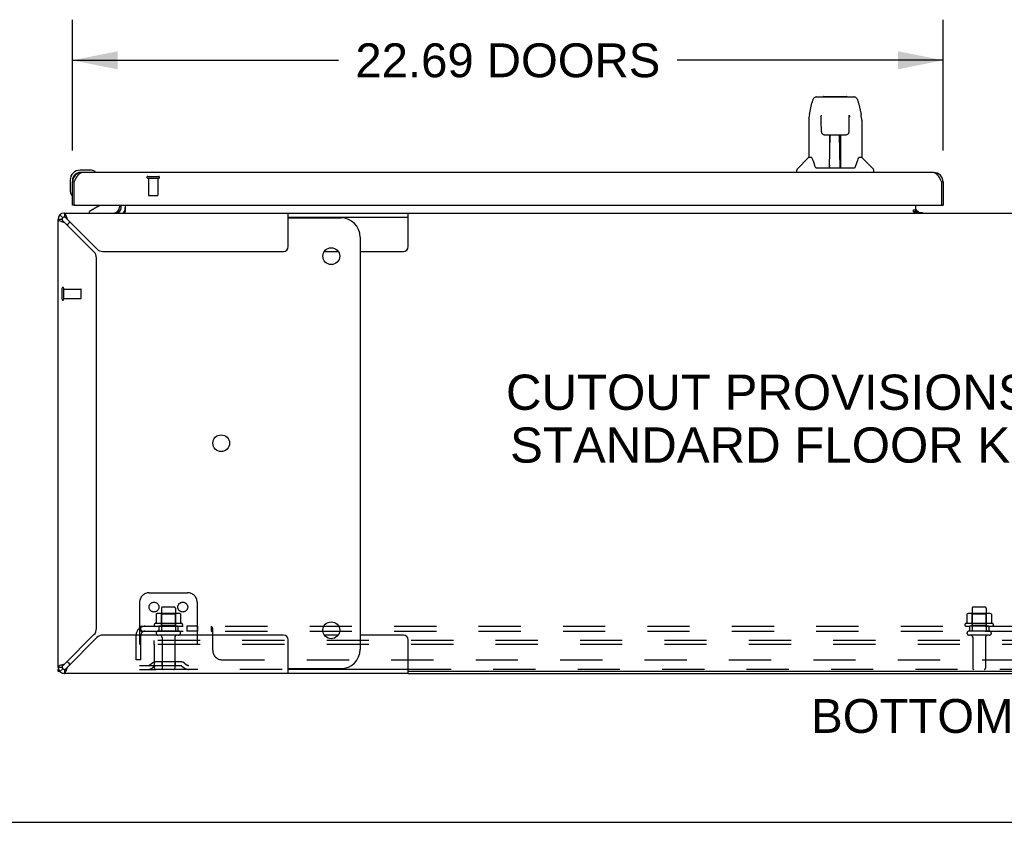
# Model space of a CAD drawing. Header units: inches. Extents: x 0 to 200, y 0 to 129.
# Tile 2 of 21: x 39 to 64, y 0 to 21. Entities that reach past the tile are written whole.
import ezdxf

# ---------------------------------------------------------------- set-up
doc = ezdxf.new("R2010")
doc.units = ezdxf.units.IN
doc.header["$LTSCALE"] = 11
doc.header["$MEASUREMENT"] = 0
doc.linetypes.add('HIDDEN', pattern=[0.2, 0.1, -0.1])
doc.layers.get('0').update_dxf_attribs({"linetype": 'CONTINUOUS'})
for name, color, linetype in [('02___PRT_ALL_AXES', 7, 'CONTINUOUS'), ('DEFAULT_2', 8, 'HIDDEN'), ('DIMENSIONS', 7, 'CONTINUOUS')]:
    doc.layers.add(name, color=color, linetype=linetype)
doc.styles.get("Standard").update_dxf_attribs({"font": 'arial.ttf'})
doc.dimstyles.new('DIMSTYLE_1', dxfattribs={"dimtxt": 0.882353, "dimasz": 1.176471, "dimexe": 0.09, "dimexo": 0.07, "dimgap": 0.0375, "dimtad": 0, "dimtih": 1, "dimtoh": 1, "dimzin": 4, "dimdsep": 46, "dimtxsty": 'Standard', "dimblk": '_FILLED', "dimblk1": '_FILLED', "dimblk2": '_FILLED', "dimcen": 0.09, "dimazin": 1, "dimtfac": 1, "dimtdec": 3, "dimtofl": 0, "dimtmove": 0, "dimatfit": 3, "dimldrblk": '_FILLED', "dimfxl": 0, "dimtolj": 1, "dimtzin": 4, "dimarcsym": 0})

# ---------------------------------------------------------------- blocks, each defined once
blk = doc.blocks.new('_FILLED')
at = {"color": 0, "linetype": 'ByBlock'}
blk.add_solid([(0, 0), (-1, 0.2), (-1, -0.2)], dxfattribs=at)
blk = doc.blocks.new('*D19')
at = {"layer": 'DIMENSIONS', "color": 2, "linetype": 'Continuous'}
for p, q in [((40.184, 17.516), (40.184, 20.922)), ((62.872, 17.516), (62.872, 20.922)), ((40.184, 19.863), (47.118, 19.863)), ((62.872, 19.863), (55.938, 19.863))]:
    blk.add_line(p, q, dxfattribs=at)
at = {"layer": 'DIMENSIONS', "color": 2, "linetype": 'Continuous', "xscale": 1.1764705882, "yscale": 1.1764705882, "zscale": 1.1764705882, "rotation": 180}
blk.add_blockref('_FILLED', (40.184, 19.863), dxfattribs=at)
at = {"layer": 'DIMENSIONS', "color": 2, "linetype": 'Continuous', "xscale": 1.1764705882, "yscale": 1.1764705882, "zscale": 1.1764705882}
blk.add_blockref('_FILLED', (62.872, 19.863), dxfattribs=at)
at = {"layer": 'DIMENSIONS', "color": 2, "linetype": 'Continuous', "insert": (51.528, 20.304), "char_height": 0.88235, "width": 7.9379, "attachment_point": 2, "line_spacing_factor": 0.9}
blk.add_mtext('22.69 DOORS', dxfattribs=at)

msp = doc.modelspace()

# ---------------------------------------------------------------- linework, layer by layer
at = {"color": 7, "linetype": 'Continuous'}
for p, q in [((59.386, 18.447), (59.451, 18.753)), ((59.575, 18.907), (60.544, 18.907)), ((59.661, 18.907), (59.66, 18.907)), ((59.766, 18.919), (60.353, 18.919)), ((60.668, 18.753), (60.733, 18.447)), ((59.37, 18.304), (59.37, 17.332)), ((59.693, 18.395), (59.673, 18.395)), ((59.692, 18.431), (59.692, 18.428)), ((59.692, 18.428), (59.692, 18.424)), ((59.692, 18.424), (59.693, 18.416)), ((59.693, 18.416), (59.693, 18.406)), ((59.695, 18.284), (59.693, 18.406)), ((59.7, 18.001), (59.695, 18.284)), ((60.419, 18.001), (60.426, 18.413)), ((60.426, 18.421), (60.427, 18.426)), ((60.426, 18.413), (60.426, 18.421)), ((60.446, 18.395), (60.426, 18.395)), ((60.748, 18.304), (60.748, 17.332)), ((59.78, 17.923), (59.9, 17.923)), ((59.91, 17.077), (59.925, 17.924)), ((59.918, 17.508), (59.918, 17.923)), ((59.924, 17.86), (59.918, 17.86)), ((59.936, 17.924), (60.182, 17.924)), ((60.185, 17.057), (60.17, 17.924)), ((60.171, 17.86), (60.201, 17.86)), ((60.174, 17.924), (60.174, 17.86)), ((60.201, 17.057), (60.201, 17.923)), ((60.219, 17.923), (60.339, 17.923)), ((59.921, 17.698), (59.918, 17.698)), ((59.921, 17.687), (59.918, 17.687)), ((60.201, 17.698), (60.174, 17.698)), ((60.201, 17.687), (60.174, 17.687)), ((60.178, 17.458), (60.201, 17.458)), ((60.201, 17.454), (60.178, 17.454)), ((59.365, 17.327), (59.067, 17.029)), ((59.443, 17.332), (59.37, 17.332)), ((60.748, 17.332), (60.675, 17.332)), ((60.754, 17.327), (61.052, 17.029)), ((40.644, 16.999), (40.387, 16.999)), ((40.431, 16.939), (40.387, 16.939)), ((40.682, 16.996), (40.644, 16.999)), ((40.779, 16.952), (40.779, 16.952)), ((59.055, 16.939), (59.055, 17.001)), ((59.538, 17.08), (59.544, 17.073)), ((59.574, 17.057), (60.545, 17.057)), ((59.911, 17.129), (59.911, 17.103)), ((59.918, 17.057), (59.918, 17.061)), ((60.185, 17.103), (60.184, 17.129)), ((61.063, 16.939), (61.063, 17.001)), ((40.124, 16.736), (40.124, 16.479)), ((40.184, 16.736), (40.184, 16.692)), ((40.184, 16.692), (40.226, 16.692)), ((62.872, 16.692), (62.83, 16.692)), ((40.124, 16.479), (40.127, 16.441)), ((40.169, 16.35), (40.17, 16.347)), ((40.17, 16.347), (40.171, 16.345)), ((40.246, 16.085), (40.184, 16.085)), ((40.865, 16.058), (40.626, 15.92)), ((40.626, 15.881), (40.626, 15.92)), ((41.413, 16.085), (41.413, 16.038)), ((41.559, 16.085), (41.559, 15.91)), ((62.095, 15.91), (62.095, 15.961)), ((62.095, 15.961), (62.163, 15.961)), ((62.163, 15.91), (62.095, 15.91)), ((62.163, 15.915), (62.163, 16.085)), ((62.163, 15.881), (62.163, 15.91)), ((62.235, 15.892), (62.171, 15.956)), ((62.81, 16.085), (62.872, 16.085)), ((39.913, 15.714), (39.809, 15.714)), ((39.858, 15.832), (39.932, 15.758)), ((39.976, 15.881), (39.976, 15.777)), ((45.809, 15.777), (48.933, 15.777)), ((45.809, 15.756), (47.178, 15.756)), ((48.933, 15.006), (48.933, 15.881)), ((48.933, 15.881), (78.686, 15.881)), ((47.678, 15.256), (47.678, 4.506)), ((46.749, 14.881), (47.107, 14.881)), ((47.678, 14.881), (48.808, 14.881)), ((47.107, 4.881), (46.749, 4.881)), ((48.808, 4.881), (47.678, 4.881)), ((48.933, 3.881), (48.933, 4.756)), ((39.809, 4.047), (39.913, 4.047)), ((39.855, 3.933), (39.809, 3.933)), ((39.858, 3.929), (39.932, 4.003)), ((39.913, 3.893), (39.913, 3.881)), ((39.976, 3.985), (39.976, 3.881)), ((45.809, 4.006), (47.178, 4.006)), ((48.933, 3.985), (45.809, 3.985)), ((78.686, 3.933), (48.933, 3.933)), ((0, 0), (200, 0))]:
    msp.add_line(p, q, dxfattribs=at)
at = {"color": 3, "linetype": 'Continuous'}
for p, q in [((62.625, 16.939), (40.431, 16.939)), ((40.184, 16.085), (40.184, 16.692)), ((40.226, 16.692), (40.239, 16.716)), ((40.226, 16.105), (40.226, 16.692)), ((40.239, 16.716), (40.246, 16.728)), ((40.246, 16.728), (40.252, 16.74)), ((40.252, 16.74), (40.258, 16.752)), ((62.792, 16.764), (62.798, 16.752)), ((62.798, 16.752), (62.804, 16.74)), ((62.804, 16.74), (62.811, 16.728)), ((62.811, 16.728), (62.817, 16.716)), ((62.817, 16.716), (62.83, 16.692)), ((62.83, 16.692), (62.83, 16.105)), ((62.872, 16.692), (62.872, 16.085)), ((40.246, 16.085), (62.81, 16.085)), ((41.455, 16.023), (41.455, 16.085)), ((62.095, 15.915), (62.163, 15.915)), ((39.809, 4.047), (39.809, 15.714)), ((39.878, 15.668), (39.9, 15.661)), ((39.976, 15.881), (48.933, 15.881)), ((40.037, 15.766), (40.029, 15.79)), ((40.821, 14.945), (40.052, 15.714)), ((45.809, 15.006), (45.809, 15.881)), ((62.163, 15.892), (62.335, 15.892)), ((39.976, 15.638), (40.745, 14.869)), ((40.977, 14.881), (45.684, 14.881)), ((40.809, 5.048), (40.809, 14.713)), ((40.745, 4.892), (39.976, 4.123)), ((45.684, 4.881), (40.977, 4.881)), ((40.052, 4.047), (40.821, 4.816)), ((45.809, 3.881), (45.809, 4.756)), ((39.924, 4.108), (39.9, 4.1)), ((39.809, 3.933), (39.809, 3.995)), ((39.948, 3.881), (39.913, 3.881)), ((48.933, 3.881), (39.976, 3.881)), ((40.022, 3.949), (40.029, 3.971)), ((48.933, 3.881), (78.686, 3.881))]:
    msp.add_line(p, q, dxfattribs=at)
at = {"color": 7, "linetype": 'Continuous'}
for points in [[(59.575, 18.907), (59.571, 18.907), (59.555, 18.905), (59.54, 18.9), (59.527, 18.894), (59.514, 18.885), (59.503, 18.875), (59.494, 18.864), (59.486, 18.852), (59.478, 18.838), (59.472, 18.823), (59.465, 18.807), (59.46, 18.788), (59.454, 18.767), (59.451, 18.752)], [(60.645, 18.83), (60.639, 18.842), (60.632, 18.854), (60.625, 18.864), (60.616, 18.874), (60.607, 18.883), (60.596, 18.891), (60.585, 18.898), (60.572, 18.903), (60.559, 18.906), (60.544, 18.907)], [(60.668, 18.752), (60.665, 18.765), (60.661, 18.784), (60.656, 18.801), (60.65, 18.816), (60.645, 18.83)], [(59.386, 18.447), (59.38, 18.415), (59.374, 18.373), (59.371, 18.331), (59.37, 18.304)], [(59.692, 18.436), (59.692, 18.436), (59.692, 18.436), (59.692, 18.435), (59.692, 18.435), (59.692, 18.434), (59.692, 18.433), (59.692, 18.431)], [(60.427, 18.426), (60.427, 18.43), (60.427, 18.431), (60.427, 18.433), (60.427, 18.434), (60.427, 18.435), (60.427, 18.436), (60.427, 18.436)], [(60.748, 18.303), (60.748, 18.331), (60.745, 18.374), (60.739, 18.416), (60.733, 18.447)], [(59.7, 18.001), (59.701, 17.989), (59.704, 17.976), (59.71, 17.964), (59.717, 17.953), (59.726, 17.943), (59.736, 17.935), (59.748, 17.929), (59.76, 17.925), (59.772, 17.923), (59.779, 17.923)], [(60.34, 17.923), (60.348, 17.923), (60.361, 17.926), (60.373, 17.93), (60.384, 17.936), (60.394, 17.944), (60.403, 17.954), (60.41, 17.965), (60.415, 17.977), (60.418, 17.99), (60.419, 18.001)], [(59.9, 17.923), (59.903, 17.923), (59.912, 17.923), (59.921, 17.923), (59.93, 17.924), (59.936, 17.924)], [(60.182, 17.924), (60.191, 17.924), (60.199, 17.923), (60.208, 17.923), (60.216, 17.923), (60.219, 17.923)], [(59.44, 17.332), (59.446, 17.323), (59.459, 17.295), (59.474, 17.259), (59.49, 17.217), (59.506, 17.168), (59.521, 17.12)], [(60.598, 17.12), (60.612, 17.166), (60.628, 17.214), (60.644, 17.257), (60.659, 17.293), (60.673, 17.322), (60.679, 17.332)], [(40.779, 16.952), (40.778, 16.952), (40.776, 16.953), (40.773, 16.954)], [(59.521, 17.12), (59.523, 17.112), (59.528, 17.099), (59.533, 17.089), (59.538, 17.08)], [(59.544, 17.073), (59.55, 17.067), (59.556, 17.062), (59.564, 17.058), (59.572, 17.057), (59.573, 17.057)], [(60.546, 17.057), (60.547, 17.057), (60.555, 17.058), (60.562, 17.061), (60.569, 17.066)], [(60.569, 17.066), (60.575, 17.072), (60.58, 17.08)], [(60.58, 17.08), (60.586, 17.088), (60.59, 17.099), (60.595, 17.112), (60.598, 17.12)], [(40.171, 16.345), (40.171, 16.344), (40.171, 16.344)], [(41.559, 15.91), (41.558, 15.91), (41.557, 15.91), (41.555, 15.91), (41.553, 15.909), (41.552, 15.909), (41.55, 15.908), (41.548, 15.907), (41.547, 15.905), (41.545, 15.904), (41.544, 15.902), (41.542, 15.9), (41.541, 15.898), (41.54, 15.897), (41.537, 15.893)], [(39.913, 15.714), (39.914, 15.706), (39.916, 15.699), (39.92, 15.691), (39.925, 15.684)], [(39.925, 15.684), (39.932, 15.676), (39.939, 15.668), (39.948, 15.661), (39.957, 15.653), (39.966, 15.646), (39.976, 15.638)], [(40.052, 15.714), (40.044, 15.724), (40.037, 15.733), (40.029, 15.742), (40.022, 15.751), (40.014, 15.758), (40.006, 15.765), (39.999, 15.77), (39.991, 15.774), (39.984, 15.776), (39.976, 15.777)], [(41.537, 15.893), (41.536, 15.891), (41.534, 15.889), (41.533, 15.887), (41.532, 15.886), (41.531, 15.884), (41.529, 15.883), (41.528, 15.882), (41.526, 15.881), (41.525, 15.881), (41.524, 15.881), (41.523, 15.881)], [(39.976, 4.123), (39.966, 4.116), (39.957, 4.108), (39.948, 4.1), (39.939, 4.093), (39.932, 4.085), (39.925, 4.078), (39.92, 4.07), (39.916, 4.062), (39.914, 4.055), (39.913, 4.047)], [(39.976, 3.985), (39.984, 3.985), (39.991, 3.988), (39.999, 3.991), (40.006, 3.996)], [(40.006, 3.996), (40.014, 4.003), (40.022, 4.01), (40.029, 4.019), (40.037, 4.028), (40.044, 4.037), (40.052, 4.047)]]:
    msp.add_lwpolyline(points, dxfattribs=at)
at = {"color": 3, "linetype": 'Continuous'}
for points in [[(40.258, 16.752), (40.265, 16.764), (40.268, 16.769), (40.271, 16.775), (40.274, 16.781), (40.278, 16.786), (40.281, 16.792), (40.284, 16.797), (40.287, 16.803), (40.29, 16.808), (40.294, 16.814), (40.297, 16.819), (40.3, 16.824), (40.303, 16.829), (40.306, 16.834), (40.31, 16.839), (40.313, 16.844), (40.316, 16.848), (40.319, 16.853), (40.322, 16.858), (40.325, 16.862), (40.329, 16.866), (40.332, 16.871), (40.335, 16.875), (40.338, 16.879), (40.341, 16.883), (40.345, 16.886), (40.348, 16.89), (40.351, 16.894), (40.354, 16.897), (40.357, 16.9), (40.361, 16.904), (40.364, 16.907), (40.367, 16.909), (40.37, 16.912), (40.373, 16.915), (40.377, 16.917), (40.38, 16.92), (40.383, 16.922), (40.386, 16.924), (40.389, 16.926), (40.393, 16.928), (40.396, 16.93), (40.399, 16.931), (40.402, 16.933), (40.405, 16.934), (40.409, 16.935), (40.412, 16.936), (40.415, 16.937), (40.418, 16.937), (40.421, 16.938), (40.425, 16.938), (40.428, 16.939), (40.431, 16.939)], [(62.625, 16.939), (62.629, 16.939), (62.632, 16.938), (62.635, 16.938), (62.638, 16.937), (62.641, 16.937), (62.645, 16.936), (62.648, 16.935), (62.651, 16.934), (62.654, 16.933), (62.657, 16.931), (62.661, 16.93), (62.664, 16.928), (62.667, 16.926), (62.67, 16.924), (62.673, 16.922), (62.677, 16.92), (62.68, 16.917), (62.683, 16.915), (62.686, 16.912), (62.689, 16.909), (62.693, 16.907), (62.696, 16.904), (62.699, 16.9), (62.702, 16.897), (62.705, 16.894), (62.709, 16.89), (62.712, 16.886), (62.715, 16.883), (62.718, 16.879), (62.721, 16.875), (62.724, 16.871), (62.728, 16.866), (62.731, 16.862), (62.734, 16.858), (62.737, 16.853), (62.74, 16.848), (62.744, 16.844), (62.747, 16.839), (62.75, 16.834), (62.753, 16.829), (62.756, 16.824), (62.76, 16.819), (62.763, 16.814), (62.766, 16.808), (62.769, 16.803), (62.772, 16.797), (62.776, 16.792), (62.779, 16.786), (62.782, 16.781), (62.785, 16.775), (62.788, 16.769), (62.792, 16.764)], [(39.809, 15.714), (39.811, 15.706), (39.818, 15.699), (39.828, 15.691), (39.841, 15.684), (39.858, 15.676), (39.878, 15.668)], [(39.9, 15.661), (39.924, 15.653), (39.95, 15.646), (39.976, 15.638)], [(40.029, 15.79), (40.022, 15.812), (40.014, 15.832), (40.006, 15.849), (39.999, 15.862), (39.991, 15.872), (39.984, 15.879), (39.976, 15.881)], [(40.052, 15.714), (40.044, 15.74), (40.037, 15.766)], [(39.976, 4.123), (39.95, 4.116), (39.924, 4.108)], [(39.9, 4.1), (39.878, 4.093), (39.858, 4.085), (39.841, 4.078), (39.828, 4.07), (39.818, 4.062), (39.811, 4.055), (39.809, 4.047)], [(39.976, 3.881), (39.984, 3.883), (39.991, 3.889), (39.999, 3.899), (40.006, 3.912), (40.014, 3.929), (40.022, 3.949)], [(40.029, 3.971), (40.037, 3.996), (40.044, 4.021), (40.052, 4.047)]]:
    msp.add_lwpolyline(points, dxfattribs=at)
at = {"color": 7, "linetype": 'Continuous'}
for centre in [(46.928, 14.756), (44.061, 9.881), (46.928, 5.006)]:
    msp.add_circle(centre, 0.219, dxfattribs=at)
for centre, radius, start, end in [((59.766, 18.899), 0.0197, 90, 156.393), ((60.353, 18.899), 0.0197, 23.607, 90), ((59.379, 17.313), 0.0197, 90, 135), ((60.74, 17.313), 0.0197, 45, 90), ((40.387, 16.736), 0.263, 90, 180), ((40.387, 16.736), 0.203, 90, 180), ((40.644, 16.749), 0.25, 59.1101, 90), ((40.764, 16.954), 0.015, 270, 353.6204), ((40.764, 16.95), 0.015, 6.3796, 59.1101), ((59.095, 17.001), 0.0394, 135, 180), ((59.93, 17.076), 0.0197, 179, 270), ((59.93, 17.076), 0.0197, 260.739, 269.9232), ((60.165, 17.076), 0.0197, 270, 1), ((60.165, 17.076), 0.0197, 270.0771, 272.6469), ((61.024, 17.001), 0.0394, 0, 45), ((40.374, 16.479), 0.25, 180, 210.8899), ((40.173, 16.359), 0.015, 210.8899, 263.6204), ((40.169, 16.359), 0.015, 276.3796, 360), ((40.814, 16.144), 0.1, 300.092, 323.4532), ((41.256, 16.038), 0.157, 270, 360), ((41.313, 16.023), 0.246, 325.7693, 360), ((39.976, 15.714), 0.0625, 90, 180), ((47.178, 15.256), 0.5, 0, 90), ((40.436, 15.256), 0.5, 128.9359, 141.3055), ((48.808, 15.006), 0.125, 270, 360), ((48.808, 4.756), 0.125, 0, 90), ((47.178, 4.506), 0.5, 270, 360), ((40.436, 4.506), 0.5, 218.6945, 231.0641), ((39.976, 4.047), 0.0625, 180, 270)]:
    msp.add_arc(centre, radius, start, end, dxfattribs=at)
at = {"color": 3, "linetype": 'Continuous'}
for centre, radius, start, end in [((40.431, 16.692), 0.246, 90, 180), ((62.625, 16.692), 0.246, 0, 90), ((40.246, 16.105), 0.02, 180, 270), ((41.313, 16.023), 0.142, 270, 360), ((62.278, 15.996), 0.115, 192.8571, 244.7498), ((62.81, 16.105), 0.02, 270, 360), ((39.976, 15.714), 0.167, 90, 180), ((40.977, 15.101), 0.22, 225, 270), ((45.684, 15.006), 0.125, 270, 360), ((40.589, 14.713), 0.22, 0, 45), ((40.589, 5.048), 0.22, 315, 360), ((40.977, 4.661), 0.22, 90, 135), ((45.684, 4.756), 0.125, 0, 90), ((39.976, 4.047), 0.167, 180, 270)]:
    msp.add_arc(centre, radius, start, end, dxfattribs=at)
at = {"color": 7, "linetype": 'Continuous'}
for centre, start_param, end_param in [((59.91, 17.096), -1.369355, -1.26493), ((60.185, 17.096), -1.875951, -1.570796)]:
    msp.add_ellipse(centre, major_axis=(0.0394, 0), ratio=1, start_param=start_param, end_param=end_param, dxfattribs=at)
at = {"layer": '02___PRT_ALL_AXES', "color": 8, "linetype": 'HIDDEN'}
for p, q in [((42.164, 16.792), (42.164, 16.345)), ((42.164, 16.792), (42.412, 16.792)), ((42.412, 16.792), (42.412, 16.345)), ((39.956, 13.653), (39.956, 13.901)), ((39.956, 13.901), (40.403, 13.901)), ((39.956, 13.653), (40.403, 13.653)), ((42.501, 5.58), (42.501, 4.985)), ((42.867, 5.58), (42.867, 4.985)), ((63.626, 5.58), (63.626, 4.985)), ((63.992, 5.58), (63.992, 4.985)), ((43.04, 5.18), (42.329, 5.18)), ((64.165, 5.18), (63.454, 5.18)), ((42.35, 5.11), (42.434, 5.11)), ((42.434, 5.11), (42.434, 4.985)), ((42.934, 5.11), (42.434, 5.11)), ((42.934, 4.985), (42.434, 4.985)), ((42.934, 5.11), (42.934, 4.985)), ((42.934, 5.11), (43.019, 5.11)), ((43.163, 5.11), (43.163, 4.985)), ((43.444, 5.11), (43.163, 5.11)), ((43.444, 4.985), (43.163, 4.985)), ((43.444, 5.11), (43.444, 4.985)), ((63.475, 5.11), (63.559, 5.11)), ((64.059, 5.11), (63.559, 5.11)), ((63.559, 5.11), (63.559, 4.985)), ((64.059, 4.985), (63.559, 4.985)), ((64.059, 5.11), (64.144, 5.11)), ((64.059, 5.11), (64.059, 4.985)), ((42.518, 4.816), (42.518, 4.015)), ((42.85, 4.816), (42.85, 4.015)), ((63.643, 4.816), (63.643, 4.015)), ((63.975, 4.816), (63.975, 4.015))]:
    msp.add_line(p, q, dxfattribs=at)
at = {"layer": '02___PRT_ALL_AXES', "color": 3, "linetype": 'Continuous'}
msp.add_line((62.335, 15.892), (62.335, 15.881), dxfattribs=at)
at = {"layer": '02___PRT_ALL_AXES', "color": 7, "linetype": 'Continuous'}
for start, end in [(175.1015, 175.7578), (170.8498, 171.3733)]:
    msp.add_arc((40.387, 16.736), 0.263, start, end, dxfattribs=at)
at = {"layer": '02___PRT_ALL_AXES', "color": 8, "linetype": 'HIDDEN'}
for centre, radius, start, end in [((42.35, 5.148), 0.0384, 124.4497, 270), ((42.684, 4.579), 0.698, 117.6814, 120.6631), ((42.684, 4.579), 0.698, 59.3369, 62.3186), ((43.019, 5.148), 0.0384, 270, 55.5503), ((63.475, 5.148), 0.0384, 124.4497, 270), ((63.809, 4.579), 0.698, 117.6814, 120.6631), ((63.809, 4.579), 0.698, 59.3369, 62.3186), ((64.144, 5.148), 0.0384, 270, 55.5503)]:
    msp.add_arc(centre, radius, start, end, dxfattribs=at)
at = {"layer": 'DEFAULT_2', "color": 8, "linetype": 'HIDDEN'}
for p, q in [((42.146, 16.835), (42.43, 16.835)), ((42.146, 16.792), (42.43, 16.792)), ((42.174, 16.335), (42.402, 16.335)), ((39.913, 13.635), (39.913, 13.919)), ((39.956, 13.635), (39.956, 13.919)), ((40.413, 13.663), (40.413, 13.891)), ((42.184, 5.985), (43.184, 5.985)), ((41.934, 5.735), (41.934, 3.985)), ((43.434, 5.735), (43.434, 3.985)), ((42.366, 5.424), (42.366, 5.206)), ((42.94, 5.446), (42.429, 5.446)), ((42.501, 5.426), (42.481, 5.446)), ((42.501, 5.13), (42.501, 5.426)), ((42.868, 5.426), (42.501, 5.426)), ((42.837, 5.61), (42.531, 5.61)), ((42.868, 5.426), (42.888, 5.446)), ((42.868, 5.13), (42.868, 5.426)), ((43.003, 5.424), (43.003, 5.206)), ((63.491, 5.424), (63.491, 5.206)), ((64.065, 5.446), (63.554, 5.446)), ((63.626, 5.426), (63.606, 5.446)), ((63.993, 5.426), (63.626, 5.426)), ((63.626, 5.13), (63.626, 5.426)), ((63.962, 5.61), (63.656, 5.61)), ((63.993, 5.426), (64.013, 5.446)), ((63.993, 5.13), (63.993, 5.426)), ((64.128, 5.424), (64.128, 5.206)), ((41.927, 5.056), (42.007, 4.959)), ((41.966, 4.985), (41.966, 5.11)), ((41.966, 5.11), (85.653, 5.11)), ((41.966, 4.985), (85.653, 4.985)), ((42.949, 4.879), (42.42, 4.879)), ((42.501, 5.13), (42.481, 5.11)), ((42.868, 5.13), (42.501, 5.13)), ((42.868, 5.13), (42.888, 5.11)), ((43.805, 4.985), (43.805, 5.11)), ((43.807, 5.11), (43.805, 5.11)), ((43.812, 5.108), (43.81, 5.109)), ((43.841, 4.959), (43.839, 4.959)), ((43.841, 4.485), (43.841, 5.056)), ((64.074, 4.879), (63.545, 4.879)), ((63.626, 5.13), (63.606, 5.11)), ((63.993, 5.13), (63.626, 5.13)), ((63.993, 5.13), (64.013, 5.11)), ((41.841, 4.235), (41.841, 4.873)), ((41.966, 4.235), (41.966, 4.873)), ((42.309, 4.631), (42.309, 4.735)), ((85.309, 4.735), (42.309, 4.735)), ((42.309, 4.631), (42.309, 4.045)), ((85.309, 4.631), (42.309, 4.631)), ((41.966, 4.235), (41.841, 4.235)), ((42.277, 4.157), (42.209, 4.108)), ((43.025, 4.179), (42.344, 4.179)), ((42.509, 4.179), (42.509, 4.075)), ((42.859, 4.179), (42.859, 4.075)), ((43.092, 4.157), (43.159, 4.108)), ((44.091, 4.235), (83.528, 4.235)), ((41.934, 4.089), (43.434, 4.089)), ((41.934, 3.985), (42.369, 3.985)), ((42.338, 4.073), (42.27, 4.024)), ((43.025, 4.075), (42.344, 4.075)), ((85.249, 3.985), (42.369, 3.985)), ((43.031, 4.073), (43.099, 4.024))]:
    msp.add_line(p, q, dxfattribs=at)
for points in [[(42.371, 5.433), (42.37, 5.433), (42.369, 5.432), (42.368, 5.43), (42.367, 5.429), (42.366, 5.427), (42.366, 5.426), (42.366, 5.424)], [(42.997, 5.433), (42.999, 5.433), (43, 5.432), (43.001, 5.43), (43.002, 5.429), (43.003, 5.427), (43.003, 5.426), (43.003, 5.424)], [(63.496, 5.433), (63.495, 5.433), (63.494, 5.432), (63.493, 5.43), (63.492, 5.429), (63.491, 5.427), (63.491, 5.426), (63.491, 5.424)], [(64.122, 5.433), (64.124, 5.433), (64.125, 5.432), (64.126, 5.43), (64.127, 5.429), (64.128, 5.427), (64.128, 5.426), (64.128, 5.424)], [(42.366, 5.206), (42.365, 5.205), (42.365, 5.204), (42.365, 5.203), (42.365, 5.202), (42.364, 5.201), (42.364, 5.201), (42.364, 5.2), (42.363, 5.2), (42.363, 5.199), (42.363, 5.199), (42.362, 5.199), (42.362, 5.198), (42.362, 5.198), (42.361, 5.198), (42.361, 5.198), (42.361, 5.198), (42.36, 5.197), (42.36, 5.197)], [(43.009, 5.197), (43.008, 5.197), (43.008, 5.198), (43.008, 5.198), (43.008, 5.198), (43.007, 5.198), (43.007, 5.198), (43.007, 5.199), (43.006, 5.199), (43.006, 5.199), (43.006, 5.2), (43.005, 5.2), (43.005, 5.201), (43.005, 5.201), (43.004, 5.202), (43.004, 5.203), (43.004, 5.204), (43.003, 5.205), (43.003, 5.206)], [(63.491, 5.206), (63.49, 5.205), (63.49, 5.204), (63.49, 5.203), (63.49, 5.202), (63.489, 5.201), (63.489, 5.201), (63.489, 5.2), (63.488, 5.2), (63.488, 5.199), (63.488, 5.199), (63.487, 5.199), (63.487, 5.198), (63.487, 5.198), (63.486, 5.198), (63.486, 5.198), (63.486, 5.198), (63.485, 5.197), (63.485, 5.197)], [(64.134, 5.197), (64.133, 5.197), (64.133, 5.198), (64.133, 5.198), (64.133, 5.198), (64.132, 5.198), (64.132, 5.198), (64.132, 5.199), (64.131, 5.199), (64.131, 5.199), (64.131, 5.2), (64.13, 5.2), (64.13, 5.201), (64.13, 5.201), (64.129, 5.202), (64.129, 5.203), (64.129, 5.204), (64.128, 5.205), (64.128, 5.206)], [(41.927, 5.056), (41.929, 5.058), (41.931, 5.06), (41.933, 5.063), (41.935, 5.066), (41.937, 5.069), (41.939, 5.073), (41.941, 5.076), (41.942, 5.08)], [(41.942, 5.08), (41.945, 5.087), (41.947, 5.09), (41.948, 5.094), (41.95, 5.097), (41.952, 5.099), (41.953, 5.102), (41.955, 5.104), (41.957, 5.106), (41.959, 5.108), (41.961, 5.109), (41.963, 5.109), (41.964, 5.11), (41.966, 5.11)], [(41.966, 5.044), (41.966, 5.044), (41.966, 5.044), (41.966, 5.044), (41.966, 5.044), (41.966, 5.044), (41.966, 5.044), (41.966, 5.043), (41.966, 5.043), (41.966, 5.042), (41.966, 5.042), (41.966, 5.041)], [(41.989, 4.981), (41.989, 4.981), (41.989, 4.981), (41.989, 4.981), (41.988, 4.981), (41.988, 4.981), (41.988, 4.982), (41.988, 4.982), (41.987, 4.983), (41.987, 4.983), (41.987, 4.984), (41.986, 4.984), (41.986, 4.985), (41.986, 4.986), (41.985, 4.986), (41.985, 4.987), (41.985, 4.987), (41.984, 4.988), (41.984, 4.989), (41.984, 4.989), (41.983, 4.99), (41.983, 4.991), (41.983, 4.991), (41.982, 4.992), (41.982, 4.993), (41.982, 4.993), (41.981, 4.994), (41.981, 4.995), (41.981, 4.996), (41.98, 4.996), (41.98, 4.997), (41.98, 4.998), (41.979, 4.999), (41.979, 5), (41.978, 5), (41.978, 5.001), (41.978, 5.002), (41.977, 5.003), (41.977, 5.004), (41.977, 5.005), (41.976, 5.006), (41.976, 5.007), (41.976, 5.007), (41.975, 5.008), (41.975, 5.009), (41.975, 5.01), (41.974, 5.011), (41.974, 5.012), (41.973, 5.013), (41.973, 5.014), (41.973, 5.015), (41.972, 5.017), (41.972, 5.018), (41.972, 5.019), (41.971, 5.02), (41.971, 5.021), (41.971, 5.022), (41.97, 5.023), (41.97, 5.024), (41.97, 5.025), (41.969, 5.026), (41.969, 5.027), (41.969, 5.028), (41.969, 5.029), (41.968, 5.03), (41.968, 5.031), (41.968, 5.032), (41.968, 5.033), (41.967, 5.034), (41.967, 5.035), (41.967, 5.036), (41.967, 5.037), (41.967, 5.038), (41.966, 5.038), (41.966, 5.039), (41.966, 5.04), (41.966, 5.041), (41.966, 5.042), (41.966, 5.042), (41.966, 5.043), (41.966, 5.044), (41.966, 5.044), (41.966, 5.044)], [(41.993, 4.967), (41.989, 4.97), (41.987, 4.972), (41.985, 4.974), (41.983, 4.976), (41.98, 4.978), (41.978, 4.98), (41.976, 4.981), (41.973, 4.982), (41.971, 4.983), (41.969, 4.984), (41.967, 4.984), (41.966, 4.985)], [(41.986, 4.984), (41.986, 4.984), (41.987, 4.983), (41.987, 4.983), (41.987, 4.983), (41.988, 4.982), (41.988, 4.982), (41.988, 4.981), (41.988, 4.981), (41.988, 4.981), (41.989, 4.981), (41.989, 4.981), (41.989, 4.981)], [(42.007, 4.959), (42.006, 4.959), (42.005, 4.959), (42.004, 4.959), (42.003, 4.959), (42.002, 4.959), (42.001, 4.96), (42, 4.961), (41.998, 4.962), (41.997, 4.963), (41.995, 4.965), (41.993, 4.967)], [(43.819, 5.099), (43.817, 5.102), (43.815, 5.104), (43.813, 5.106), (43.812, 5.108), (43.81, 5.109), (43.808, 5.109), (43.807, 5.11), (43.805, 5.11)], [(43.815, 4.978), (43.814, 4.98), (43.813, 4.981), (43.811, 4.982), (43.81, 4.983), (43.808, 4.984), (43.807, 4.984), (43.805, 4.985)], [(43.808, 4.984), (43.807, 4.984), (43.805, 4.985)], [(43.821, 4.97), (43.818, 4.974), (43.817, 4.976), (43.815, 4.978), (43.814, 4.98), (43.813, 4.981), (43.811, 4.982), (43.81, 4.983)], [(43.824, 5.09), (43.822, 5.094), (43.821, 5.097), (43.819, 5.099), (43.817, 5.102), (43.815, 5.104)], [(43.831, 4.96), (43.829, 4.961), (43.828, 4.962), (43.826, 4.963), (43.825, 4.965), (43.824, 4.967), (43.822, 4.968), (43.821, 4.97)], [(43.841, 4.959), (43.839, 4.959), (43.837, 4.959), (43.836, 4.959), (43.834, 4.959), (43.832, 4.959), (43.831, 4.96), (43.829, 4.961), (43.828, 4.962), (43.826, 4.963), (43.825, 4.965), (43.824, 4.967), (43.822, 4.968)], [(43.827, 5.083), (43.825, 5.087), (43.824, 5.09)], [(43.836, 5.063), (43.834, 5.066), (43.833, 5.069), (43.831, 5.073), (43.83, 5.076), (43.827, 5.083)], [(43.837, 4.959), (43.836, 4.959), (43.834, 4.959)], [(43.839, 5.058), (43.838, 5.06), (43.836, 5.063)], [(43.841, 5.056), (43.839, 5.058), (43.838, 5.06)]]:
    msp.add_lwpolyline(points, dxfattribs=at)
for centre in [(42.309, 5.61), (43.059, 5.61)]:
    msp.add_circle(centre, 0.128, dxfattribs=at)
for centre, radius, start, end in [((42.146, 16.813), 0.0215, 90, 270), ((42.43, 16.813), 0.0215, 270, 90), ((42.174, 16.345), 0.01, 180, 270), ((42.402, 16.345), 0.01, 270, 360), ((39.935, 13.919), 0.0215, 360, 180), ((40.403, 13.891), 0.01, 360, 90), ((39.935, 13.635), 0.0215, 180, 0), ((40.403, 13.663), 0.01, 270, 0), ((42.184, 5.735), 0.25, 90, 180), ((43.184, 5.735), 0.25, 0, 90), ((42.429, 5.304), 0.141, 90, 113.95), ((42.531, 5.58), 0.03, 90, 180), ((42.837, 5.58), 0.03, 0, 90), ((42.94, 5.304), 0.141, 66.05, 90), ((63.554, 5.304), 0.141, 90, 113.95), ((63.656, 5.58), 0.03, 90, 180), ((63.962, 5.58), 0.03, 0, 90), ((64.065, 5.304), 0.141, 66.05, 90), ((42.078, 4.873), 0.237, 90, 180), ((42.078, 4.873), 0.112, 90, 180), ((42.42, 4.932), 0.053, 90, 270), ((42.456, 4.816), 0.0625, 0, 90), ((42.913, 4.816), 0.0625, 90, 180), ((42.949, 4.932), 0.053, 270, 90), ((63.545, 4.932), 0.053, 90, 270), ((63.581, 4.816), 0.0625, 0, 90), ((64.038, 4.816), 0.0625, 90, 180), ((64.074, 4.932), 0.053, 270, 90), ((44.091, 4.485), 0.25, 180, 270), ((42.149, 4.193), 0.104, 270, 305.7539), ((42.344, 4.065), 0.114, 90, 125.7539), ((43.025, 4.065), 0.114, 54.2461, 90), ((43.22, 4.193), 0.104, 234.2461, 270), ((42.149, 4.193), 0.208, 270, 305.7539), ((42.369, 4.045), 0.06, 180, 270), ((42.344, 4.065), 0.01, 90, 125.7539), ((42.548, 4.015), 0.03, 180, 270), ((42.82, 4.015), 0.03, 270, 360), ((43.025, 4.065), 0.01, 54.2461, 90), ((43.22, 4.193), 0.208, 234.2461, 270), ((63.673, 4.015), 0.03, 180, 270), ((63.945, 4.015), 0.03, 270, 360)]:
    msp.add_arc(centre, radius, start, end, dxfattribs=at)

# ---------------------------------------------------------------- texts
at = {"layer": 'DIMENSIONS', "color": 2, "linetype": 'Continuous', "attachment_point": 2, "line_spacing_factor": 0.9}
for s, insert, char_height, width in [('CUTOUT PROVISIONS FOR MOUNTING A\\PSTANDARD FLOOR KIT TO THE BOTTOM', (64.12, 11.67), 0.91765, 25.23359), ('BOTTOM VIEW', (63.814, 3.213), 0.88235, 8.74481)]:
    msp.add_mtext(s, dxfattribs=dict(at, insert=insert, char_height=char_height, width=width))

# ---------------------------------------------------------------- dimensions: what is measured, and where the dimension line sits
at = {"layer": 'DIMENSIONS', "color": 2, "linetype": 'Continuous'}
dim = msp.add_linear_dim(base=(40.184, 19.863), p1=(62.872, 17.446), p2=(40.184, 17.446), angle=180, text='<> DOORS', dimstyle='DIMSTYLE_1', dxfattribs=at)
dim.commit()
dim.dimension.update_dxf_attribs({"geometry": '*D19', "text_midpoint": (51.528, 19.863), "dimtype": 160})

doc.saveas('drawing.dxf')
